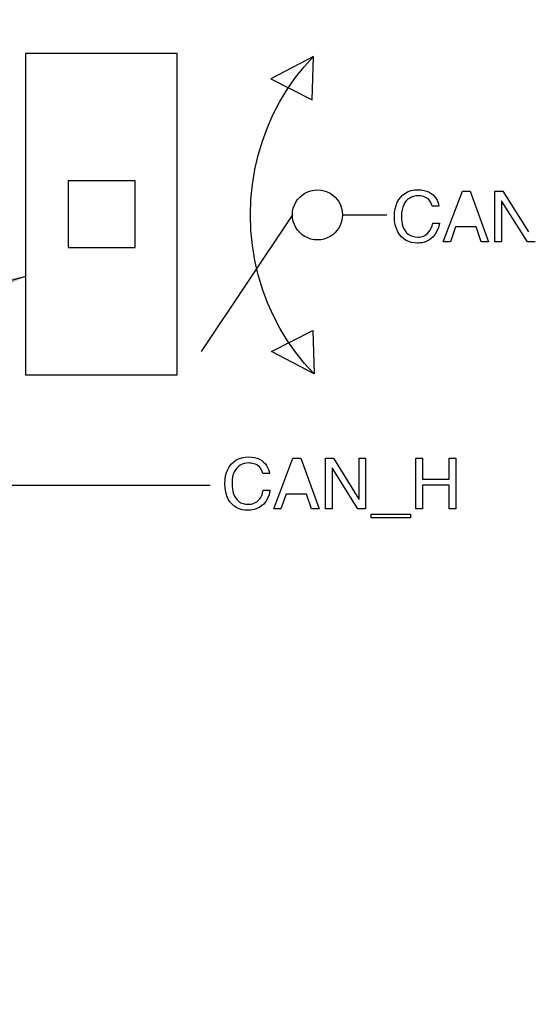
# Model space of a CAD drawing. Header units: inches. Extents: x 0 to 34, y 0 to 22.
# Tile 16 of 39: x 13 to 13.6, y 16.4 to 17.5. Entities that reach past the tile are written whole.
import ezdxf

# ---------------------------------------------------------------- set-up
doc = ezdxf.new("R2010")
doc.units = ezdxf.units.IN
doc.header["$LTSCALE"] = 1.87
doc.header["$MEASUREMENT"] = 0
doc.layers.get('0').update_dxf_attribs({"linetype": 'CONTINUOUS'})
for name, color, linetype in [('DATUMCURVES', 7, 'CONTINUOUS'), ('DETAIL', 7, 'CONTINUOUS'), ('DIMENSIONS', 7, 'CONTINUOUS')]:
    doc.layers.add(name, color=color, linetype=linetype)
doc.styles.get("Standard").update_dxf_attribs({"font": 'txt', "width": 0.8})
doc.dimstyles.new('DIMSTYLE_1', dxfattribs={"dimtxt": 0.125, "dimasz": 0.18, "dimexe": 0.18, "dimexo": 0.0625, "dimgap": 0.09, "dimtad": 0, "dimtih": 1, "dimtoh": 1, "dimzin": 4, "dimdsep": 46, "dimtxsty": 'STANDARD', "dimblk": '_FILLED', "dimblk1": '_FILLED', "dimblk2": '_FILLED', "dimcen": 0.09, "dimadec": 0, "dimazin": 0, "dimtfac": 1, "dimtofl": 0, "dimtmove": 0, "dimatfit": 3, "dimldrblk": '_FILLED', "dimfxl": 1, "dimtolj": 1, "dimtzin": 4, "dimarcsym": 0})
doc.dimstyles.get("Standard").update_dxf_attribs({"dimtxt": 0.125, "dimasz": 0.18, "dimexe": 0.18, "dimexo": 0.0625, "dimgap": 0.09, "dimtad": 0, "dimtih": 1, "dimtoh": 1, "dimdec": 3, "dimzin": 4, "dimdsep": 46, "dimtxsty": 'STANDARD', "dimblk": '_FILLED', "dimblk1": '_FILLED', "dimblk2": '_FILLED', "dimcen": 0.09, "dimadec": 0, "dimazin": 0, "dimtol": 1, "dimtp": 0.01, "dimtm": 0.01, "dimtfac": 1, "dimtdec": 3, "dimtofl": 0, "dimtmove": 0, "dimatfit": 3, "dimldrblk": '_FILLED', "dimfxl": 1, "dimtolj": 1, "dimtzin": 4, "dimarcsym": 0})

# ---------------------------------------------------------------- blocks, each defined once
blk = doc.blocks.new('*D17')
at = {"layer": 'DIMENSIONS', "color": 2, "linetype": 'CONTINUOUS'}
blk.add_line((13.7377, 16.3511), (11.1771, 16.3511), dxfattribs=at)
at = {"layer": 'DIMENSIONS', "color": 2, "linetype": 'CONTINUOUS', "insert": (10.9146, 16.4136), "char_height": 0.125, "width": 0.6, "attachment_point": 3, "line_spacing_factor": 0.9}
blk.add_mtext('3.01\\P[76.5]', dxfattribs=at)
blk = doc.blocks.new('_FILLED')
at = {"color": 0, "linetype": 'BYBLOCK'}
blk.add_solid([(0, 0), (-1, 0.1736), (-1, -0.1736)], dxfattribs=at)

msp = doc.modelspace()

# ---------------------------------------------------------------- linework, layer by layer
at = {"color": 7, "linetype": 'CONTINUOUS'}
for p, q in [((13.0223, 17.5051), (13.0223, 17.1261)), ((13.2013, 17.5051), (13.0223, 17.5051)), ((13.2013, 17.1261), (13.2013, 17.5051)), ((13.0727, 17.355), (13.0727, 17.2763)), ((13.1515, 17.355), (13.0727, 17.355)), ((13.1515, 17.2763), (13.1515, 17.355)), ((13.0727, 17.2763), (13.1515, 17.2763)), ((13.0223, 17.1261), (13.2013, 17.1261))]:
    msp.add_line(p, q, dxfattribs=at)
at = {"layer": 'DATUMCURVES', "color": 40, "linetype": 'CONTINUOUS'}
for p, q in [((13.3618, 17.5015), (13.3114, 17.4751)), ((13.3507, 17.4892), (13.3618, 17.5015)), ((13.3601, 17.4503), (13.3618, 17.5015)), ((13.3404, 17.4762), (13.3507, 17.4892)), ((13.3114, 17.4751), (13.3601, 17.4503)), ((13.3309, 17.4626), (13.3404, 17.4762)), ((13.3222, 17.4482), (13.3309, 17.4626)), ((13.3144, 17.4333), (13.3222, 17.4482)), ((13.3075, 17.4177), (13.3144, 17.4333)), ((13.3016, 17.4017), (13.3075, 17.4177)), ((13.2966, 17.3851), (13.3016, 17.4017)), ((13.2927, 17.3681), (13.2966, 17.3851)), ((13.2899, 17.3506), (13.2927, 17.3681)), ((13.2881, 17.3328), (13.2899, 17.3506)), ((13.3516, 17.3402), (13.355, 17.3419)), ((13.355, 17.3419), (13.3586, 17.3432)), ((13.3586, 17.3432), (13.3625, 17.344)), ((13.3625, 17.344), (13.3665, 17.3442)), ((13.3665, 17.3442), (13.3705, 17.344)), ((13.3705, 17.344), (13.3744, 17.3432)), ((13.3744, 17.3432), (13.378, 17.3419)), ((13.378, 17.3419), (13.3814, 17.3402)), ((13.4701, 17.3404), (13.4734, 17.3421)), ((13.4734, 17.3421), (13.477, 17.3433)), ((13.477, 17.3433), (13.4809, 17.3441)), ((13.4809, 17.3441), (13.4851, 17.3444)), ((13.4851, 17.3444), (13.4888, 17.3442)), ((13.4888, 17.3442), (13.4922, 17.3436)), ((13.4922, 17.3436), (13.4953, 17.3427)), ((13.4953, 17.3427), (13.498, 17.3415)), ((13.498, 17.3415), (13.5005, 17.34)), ((13.5148, 17.283), (13.5373, 17.3428)), ((13.5373, 17.3428), (13.5465, 17.3428)), ((13.5465, 17.3428), (13.5681, 17.283)), ((13.5756, 17.283), (13.5756, 17.3428)), ((13.5756, 17.3428), (13.5852, 17.3428)), ((13.5852, 17.3428), (13.6151, 17.2945)), ((13.2875, 17.3147), (13.2881, 17.3328)), ((13.341, 17.3296), (13.3431, 17.3327)), ((13.3431, 17.3327), (13.3456, 17.3356)), ((13.3456, 17.3356), (13.3485, 17.3381)), ((13.3485, 17.3381), (13.3516, 17.3402)), ((13.3814, 17.3402), (13.3845, 17.3381)), ((13.3845, 17.3381), (13.3874, 17.3356)), ((13.3874, 17.3356), (13.3899, 17.3327)), ((13.3899, 17.3327), (13.392, 17.3296)), ((13.4605, 17.3295), (13.4624, 17.3328)), ((13.4624, 17.3328), (13.4646, 17.3357)), ((13.4646, 17.3357), (13.4672, 17.3382)), ((13.4672, 17.3382), (13.4701, 17.3404)), ((13.4712, 17.3312), (13.4696, 17.3291)), ((13.4731, 17.3331), (13.4712, 17.3312)), ((13.4752, 17.3345), (13.4731, 17.3331)), ((13.4775, 17.3357), (13.4752, 17.3345)), ((13.4799, 17.3365), (13.4775, 17.3357)), ((13.4824, 17.337), (13.4799, 17.3365)), ((13.4851, 17.3372), (13.4824, 17.337)), ((13.4866, 17.3372), (13.4851, 17.3372)), ((13.4882, 17.337), (13.4866, 17.3372)), ((13.4898, 17.3367), (13.4882, 17.337)), ((13.4915, 17.3363), (13.4898, 17.3367)), ((13.4931, 17.3357), (13.4915, 17.3363)), ((13.4948, 17.3349), (13.4931, 17.3357)), ((13.4963, 17.3339), (13.4948, 17.3349)), ((13.4978, 17.3327), (13.4963, 17.3339)), ((13.4991, 17.3312), (13.4978, 17.3327)), ((13.5002, 17.3294), (13.4991, 17.3312)), ((13.5005, 17.34), (13.5027, 17.3383)), ((13.5027, 17.3383), (13.5046, 17.3364)), ((13.5046, 17.3364), (13.5062, 17.3343)), ((13.5062, 17.3343), (13.5075, 17.3321)), ((13.5075, 17.3321), (13.5085, 17.3297)), ((13.5834, 17.3313), (13.5834, 17.283)), ((13.5836, 17.3313), (13.5834, 17.3313)), ((13.614, 17.283), (13.5836, 17.3313)), ((13.337, 17.3147), (13.3372, 17.3187)), ((13.3372, 17.3187), (13.338, 17.3225)), ((13.338, 17.3225), (13.3393, 17.3262)), ((13.3393, 17.3262), (13.341, 17.3296)), ((13.392, 17.3296), (13.3937, 17.3262)), ((13.3937, 17.3262), (13.395, 17.3225)), ((13.395, 17.3225), (13.3958, 17.3187)), ((13.3958, 17.3187), (13.396, 17.3147)), ((13.4574, 17.3177), (13.458, 17.3219)), ((13.458, 17.3219), (13.4591, 17.3258)), ((13.4591, 17.3258), (13.4605, 17.3295)), ((13.4662, 17.3207), (13.4657, 17.3172)), ((13.467, 17.3238), (13.4662, 17.3207)), ((13.4682, 17.3266), (13.467, 17.3238)), ((13.4696, 17.3291), (13.4682, 17.3266)), ((13.5011, 17.3272), (13.5002, 17.3294)), ((13.5018, 17.3248), (13.5011, 17.3272)), ((13.5096, 17.3248), (13.5018, 17.3248)), ((13.5085, 17.3297), (13.5092, 17.3273)), ((13.5092, 17.3273), (13.5096, 17.3248)), ((13.337, 17.3147), (13.2293, 17.1535)), ((13.2881, 17.2964), (13.2875, 17.3147)), ((13.3372, 17.3107), (13.337, 17.3147)), ((13.338, 17.3068), (13.3372, 17.3107)), ((13.3393, 17.3032), (13.338, 17.3068)), ((13.395, 17.3068), (13.3937, 17.3032)), ((13.3958, 17.3107), (13.395, 17.3068)), ((13.396, 17.3147), (13.3958, 17.3107)), ((13.396, 17.3147), (13.4481, 17.3147)), ((13.4572, 17.3132), (13.4574, 17.3177)), ((13.4574, 17.3078), (13.4572, 17.3132)), ((13.4582, 17.3029), (13.4574, 17.3078)), ((13.4657, 17.3172), (13.4655, 17.3135)), ((13.4655, 17.3135), (13.4656, 17.31)), ((13.4656, 17.31), (13.4659, 17.3067)), ((13.4659, 17.3067), (13.4665, 17.3036)), ((13.2899, 17.2785), (13.2881, 17.2964)), ((13.341, 17.2998), (13.3393, 17.3032)), ((13.3431, 17.2967), (13.341, 17.2998)), ((13.3456, 17.2938), (13.3431, 17.2967)), ((13.3899, 17.2967), (13.3874, 17.2938)), ((13.392, 17.2998), (13.3899, 17.2967)), ((13.3937, 17.3032), (13.392, 17.2998)), ((13.4595, 17.2985), (13.4582, 17.3029)), ((13.4611, 17.2947), (13.4595, 17.2985)), ((13.4665, 17.3036), (13.4673, 17.3008)), ((13.4673, 17.3008), (13.4685, 17.2981)), ((13.4685, 17.2981), (13.4699, 17.2957)), ((13.4699, 17.2957), (13.4716, 17.2937)), ((13.4979, 17.2945), (13.4993, 17.2965)), ((13.4993, 17.2965), (13.5005, 17.2989)), ((13.5005, 17.2989), (13.5016, 17.3017)), ((13.5016, 17.3017), (13.5024, 17.305)), ((13.5024, 17.305), (13.5102, 17.305)), ((13.5074, 17.2954), (13.5054, 17.2918)), ((13.5091, 17.2998), (13.5074, 17.2954)), ((13.5102, 17.305), (13.5091, 17.2998)), ((13.5294, 17.3004), (13.5232, 17.283)), ((13.5534, 17.3004), (13.5294, 17.3004)), ((13.5593, 17.283), (13.5534, 17.3004)), ((13.3485, 17.2913), (13.3456, 17.2938)), ((13.3516, 17.2892), (13.3485, 17.2913)), ((13.355, 17.2875), (13.3516, 17.2892)), ((13.3586, 17.2862), (13.355, 17.2875)), ((13.3625, 17.2854), (13.3586, 17.2862)), ((13.3665, 17.2852), (13.3625, 17.2854)), ((13.3705, 17.2854), (13.3665, 17.2852)), ((13.3744, 17.2862), (13.3705, 17.2854)), ((13.378, 17.2875), (13.3744, 17.2862)), ((13.3814, 17.2892), (13.378, 17.2875)), ((13.3845, 17.2913), (13.3814, 17.2892)), ((13.3874, 17.2938), (13.3845, 17.2913)), ((13.4632, 17.2915), (13.4611, 17.2947)), ((13.4655, 17.2887), (13.4632, 17.2915)), ((13.4682, 17.2864), (13.4655, 17.2887)), ((13.4711, 17.2845), (13.4682, 17.2864)), ((13.4741, 17.2831), (13.4711, 17.2845)), ((13.4716, 17.2937), (13.4736, 17.2919)), ((13.4736, 17.2919), (13.476, 17.2905)), ((13.476, 17.2905), (13.4787, 17.2894)), ((13.4787, 17.2894), (13.4818, 17.2888)), ((13.4818, 17.2888), (13.4853, 17.2886)), ((13.4853, 17.2886), (13.4867, 17.2886)), ((13.4867, 17.2886), (13.4882, 17.2888)), ((13.4882, 17.2888), (13.4898, 17.2892)), ((13.4898, 17.2892), (13.4915, 17.2897)), ((13.4915, 17.2897), (13.4931, 17.2905)), ((13.4948, 17.2834), (13.4921, 17.2825)), ((13.4931, 17.2905), (13.4948, 17.2915)), ((13.4948, 17.2915), (13.4964, 17.2929)), ((13.4976, 17.2847), (13.4948, 17.2834)), ((13.4964, 17.2929), (13.4979, 17.2945)), ((13.5003, 17.2865), (13.4976, 17.2847)), ((13.503, 17.2888), (13.5003, 17.2865)), ((13.5054, 17.2918), (13.503, 17.2888)), ((13.2928, 17.261), (13.2899, 17.2785)), ((13.4774, 17.2822), (13.4741, 17.2831)), ((13.4807, 17.2816), (13.4774, 17.2822)), ((13.4841, 17.2814), (13.4807, 17.2816)), ((13.4855, 17.2814), (13.4841, 17.2814)), ((13.4873, 17.2816), (13.4855, 17.2814)), ((13.4896, 17.2819), (13.4873, 17.2816)), ((13.4921, 17.2825), (13.4896, 17.2819)), ((13.5232, 17.283), (13.5148, 17.283)), ((13.5681, 17.283), (13.5593, 17.283)), ((13.5834, 17.283), (13.5756, 17.283)), ((13.6231, 17.283), (13.614, 17.283)), ((13.2967, 17.2439), (13.2928, 17.261)), ((13.3017, 17.2272), (13.2967, 17.2439)), ((13.3077, 17.2111), (13.3017, 17.2272)), ((13.3147, 17.1955), (13.3077, 17.2111)), ((13.3226, 17.1805), (13.3147, 17.1955)), ((13.3313, 17.1661), (13.3226, 17.1805)), ((13.3122, 17.1535), (13.3609, 17.1783)), ((13.3609, 17.1783), (13.3626, 17.1271)), ((13.3409, 17.1523), (13.3313, 17.1661)), ((13.3626, 17.1271), (13.3122, 17.1535)), ((13.3514, 17.1393), (13.3409, 17.1523)), ((13.3626, 17.1271), (13.3514, 17.1393)), ((13.2736, 17.0271), (13.2772, 17.0283)), ((13.2772, 17.0283), (13.2811, 17.0291)), ((13.2811, 17.0291), (13.2853, 17.0293)), ((13.2853, 17.0293), (13.289, 17.0291)), ((13.289, 17.0291), (13.2924, 17.0286)), ((13.2924, 17.0286), (13.2955, 17.0277)), ((13.2608, 17.0144), (13.2626, 17.0177)), ((13.2626, 17.0177), (13.2649, 17.0207)), ((13.2649, 17.0207), (13.2674, 17.0232)), ((13.2674, 17.0232), (13.2704, 17.0254)), ((13.2704, 17.0254), (13.2736, 17.0271)), ((13.2734, 17.018), (13.2715, 17.0162)), ((13.2755, 17.0195), (13.2734, 17.018)), ((13.2777, 17.0207), (13.2755, 17.0195)), ((13.2801, 17.0215), (13.2777, 17.0207)), ((13.2827, 17.022), (13.2801, 17.0215)), ((13.2853, 17.0222), (13.2827, 17.022)), ((13.2868, 17.0221), (13.2853, 17.0222)), ((13.2884, 17.022), (13.2868, 17.0221)), ((13.2901, 17.0217), (13.2884, 17.022)), ((13.2917, 17.0213), (13.2901, 17.0217)), ((13.2934, 17.0207), (13.2917, 17.0213)), ((13.295, 17.0199), (13.2934, 17.0207)), ((13.2966, 17.0189), (13.295, 17.0199)), ((13.2955, 17.0277), (13.2983, 17.0265)), ((13.298, 17.0176), (13.2966, 17.0189)), ((13.2993, 17.0161), (13.298, 17.0176)), ((13.2983, 17.0265), (13.3008, 17.025)), ((13.3008, 17.025), (13.303, 17.0233)), ((13.303, 17.0233), (13.3049, 17.0214)), ((13.3049, 17.0214), (13.3064, 17.0193)), ((13.3064, 17.0193), (13.3077, 17.017)), ((13.3077, 17.017), (13.3088, 17.0147)), ((13.3151, 16.968), (13.3376, 17.0278)), ((13.3376, 17.0278), (13.3468, 17.0278)), ((13.3468, 17.0278), (13.3684, 16.968)), ((13.3759, 16.968), (13.3759, 17.0278)), ((13.3759, 17.0278), (13.3854, 17.0278)), ((13.3854, 17.0278), (13.4153, 16.9795)), ((13.4155, 16.9795), (13.4155, 17.0278)), ((13.4155, 17.0278), (13.4233, 17.0278)), ((13.4233, 17.0278), (13.4233, 16.968)), ((13.4824, 16.968), (13.4824, 17.0278)), ((13.4824, 17.0278), (13.4905, 17.0278)), ((13.4905, 17.0278), (13.4905, 17.003)), ((13.5217, 17.003), (13.5217, 17.0278)), ((13.5217, 17.0278), (13.5298, 17.0278)), ((13.5298, 17.0278), (13.5298, 16.968)), ((13.2577, 17.0027), (13.2583, 17.0069)), ((13.2583, 17.0069), (13.2594, 17.0108)), ((13.2594, 17.0108), (13.2608, 17.0144)), ((13.2665, 17.0057), (13.2659, 17.0022)), ((13.2673, 17.0088), (13.2665, 17.0057)), ((13.2684, 17.0116), (13.2673, 17.0088)), ((13.2698, 17.0141), (13.2684, 17.0116)), ((13.2715, 17.0162), (13.2698, 17.0141)), ((13.3005, 17.0143), (13.2993, 17.0161)), ((13.3014, 17.0122), (13.3005, 17.0143)), ((13.3021, 17.0098), (13.3014, 17.0122)), ((13.3099, 17.0098), (13.3021, 17.0098)), ((13.3088, 17.0147), (13.3095, 17.0123)), ((13.3095, 17.0123), (13.3099, 17.0098)), ((13.3837, 17.0163), (13.3837, 16.968)), ((13.3838, 17.0163), (13.3837, 17.0163)), ((13.4142, 16.968), (13.3838, 17.0163)), ((12.518, 16.9962), (13.2399, 16.9961)), ((13.2574, 16.9982), (13.2577, 17.0027)), ((13.2577, 16.9927), (13.2574, 16.9982)), ((13.2659, 17.0022), (13.2658, 16.9984)), ((13.2658, 16.9984), (13.2659, 16.995)), ((13.2659, 16.995), (13.2662, 16.9917)), ((13.4905, 17.003), (13.5217, 17.003)), ((13.4905, 16.9959), (13.4905, 16.968)), ((13.5217, 16.9959), (13.4905, 16.9959)), ((13.5217, 16.968), (13.5217, 16.9959)), ((13.2585, 16.9879), (13.2577, 16.9927)), ((13.2597, 16.9835), (13.2585, 16.9879)), ((13.2614, 16.9797), (13.2597, 16.9835)), ((13.2662, 16.9917), (13.2668, 16.9886)), ((13.2668, 16.9886), (13.2676, 16.9857)), ((13.2676, 16.9857), (13.2687, 16.9831)), ((13.2687, 16.9831), (13.2701, 16.9807)), ((13.2996, 16.9815), (13.3008, 16.9839)), ((13.3008, 16.9839), (13.3019, 16.9867)), ((13.3019, 16.9867), (13.3027, 16.99)), ((13.3027, 16.99), (13.3105, 16.99)), ((13.3094, 16.9847), (13.3077, 16.9804)), ((13.3105, 16.99), (13.3094, 16.9847)), ((13.3297, 16.9854), (13.3234, 16.968)), ((13.3537, 16.9854), (13.3297, 16.9854)), ((13.3596, 16.968), (13.3537, 16.9854)), ((13.2634, 16.9764), (13.2614, 16.9797)), ((13.2658, 16.9737), (13.2634, 16.9764)), ((13.2685, 16.9714), (13.2658, 16.9737)), ((13.2713, 16.9695), (13.2685, 16.9714)), ((13.2701, 16.9807), (13.2718, 16.9786)), ((13.2718, 16.9786), (13.2739, 16.9769)), ((13.2739, 16.9769), (13.2762, 16.9754)), ((13.2762, 16.9754), (13.279, 16.9744)), ((13.279, 16.9744), (13.2821, 16.9738)), ((13.2821, 16.9738), (13.2856, 16.9735)), ((13.2856, 16.9735), (13.287, 16.9736)), ((13.287, 16.9736), (13.2885, 16.9738)), ((13.2885, 16.9738), (13.2901, 16.9741)), ((13.2901, 16.9741), (13.2917, 16.9747)), ((13.2917, 16.9747), (13.2934, 16.9755)), ((13.2934, 16.9755), (13.2951, 16.9765)), ((13.2951, 16.9765), (13.2967, 16.9779)), ((13.2967, 16.9779), (13.2982, 16.9795)), ((13.3006, 16.9715), (13.2979, 16.9697)), ((13.2982, 16.9795), (13.2996, 16.9815)), ((13.3032, 16.9738), (13.3006, 16.9715)), ((13.3056, 16.9767), (13.3032, 16.9738)), ((13.3077, 16.9804), (13.3056, 16.9767)), ((13.4153, 16.9795), (13.4155, 16.9795)), ((13.2744, 16.9681), (13.2713, 16.9695)), ((13.2776, 16.9671), (13.2744, 16.9681)), ((13.281, 16.9666), (13.2776, 16.9671)), ((13.2843, 16.9664), (13.281, 16.9666)), ((13.2857, 16.9664), (13.2843, 16.9664)), ((13.2876, 16.9666), (13.2857, 16.9664)), ((13.2899, 16.9669), (13.2876, 16.9666)), ((13.2924, 16.9675), (13.2899, 16.9669)), ((13.2951, 16.9684), (13.2924, 16.9675)), ((13.2979, 16.9697), (13.2951, 16.9684)), ((13.3234, 16.968), (13.3151, 16.968)), ((13.3684, 16.968), (13.3596, 16.968)), ((13.3837, 16.968), (13.3759, 16.968)), ((13.4233, 16.968), (13.4142, 16.968)), ((13.4297, 16.9575), (13.4297, 16.9617)), ((13.4297, 16.9617), (13.476, 16.9617)), ((13.476, 16.9617), (13.476, 16.9575)), ((13.4905, 16.968), (13.4824, 16.968)), ((13.5298, 16.968), (13.5217, 16.968)), ((13.476, 16.9575), (13.4297, 16.9575))]:
    msp.add_line(p, q, dxfattribs=at)

# ---------------------------------------------------------------- dimensions: what is measured, and where the dimension line sits
at = {"layer": 'DIMENSIONS', "color": 2, "linetype": 'CONTINUOUS'}
dim = msp.add_ordinate_dim(feature_location=(13.7377, 16.3511), offset=(-2.5606, 0), dtype=0, origin=(13.8002, 19.3643), dimstyle='DIMSTYLE_1', dxfattribs=at)
dim.commit()
dim.dimension.update_dxf_attribs({"geometry": '*D17', "text_midpoint": (10.5646, 16.2574)})

# ---------------------------------------------------------------- leaders
at = {"layer": 'DETAIL', "color": 2, "linetype": 'CONTINUOUS'}
msp.add_leader([(13.0223, 17.2419), (11.1146, 16.7002), (10.9346, 16.7002)], dimstyle='STANDARD', override={"dimtad": 0}, dxfattribs=at)

doc.saveas('drawing.dxf')
